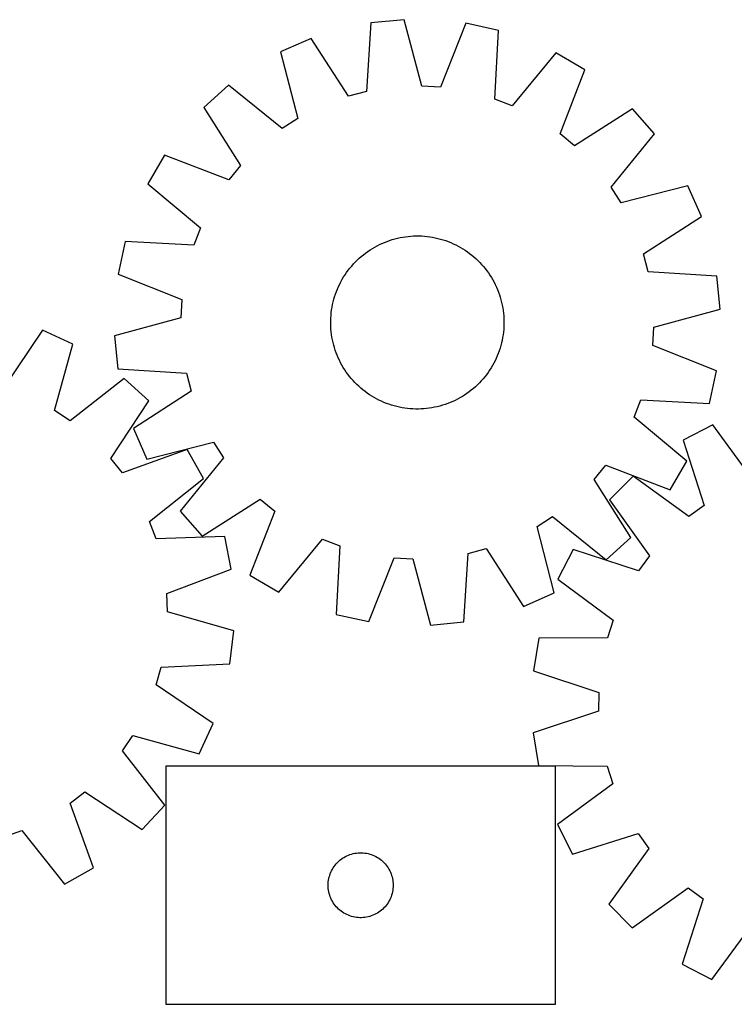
# Model space of a CAD drawing. Header units: millimetres. Extents: x 7 to 1483, y 7 to 462.
# Tile 4 of 5: x 772 to 1102, y 7 to 462. Entities that reach past the tile are written whole.
import ezdxf

# ---------------------------------------------------------------- set-up
doc = ezdxf.new("R2010")
doc.units = ezdxf.units.MM
doc.layers.add('CUT', color=7, linetype='CONTINUOUS', true_color=0x000000)

msp = doc.modelspace()

# ---------------------------------------------------------------- linework, layer by layer
at = {"layer": 'CUT'}
for p, q in [((934.162598, 460.447764), (932.129919, 428.748505)), ((949.473977, 461.961769), (934.162598, 460.447764)), ((957.675505, 431.27448), (949.473977, 461.961769)), ((977.963974, 460.292659), (966.235172, 430.773005)), ((992.993814, 457.001087), (977.963974, 460.292659)), ((991.311037, 425.28133), (992.993814, 457.001087)), ((906.551218, 453.231289), (892.457084, 447.059908)), ((923.834228, 426.580354), (906.551218, 453.231289)), ((892.457084, 447.059908), (900.319501, 416.283989)), ((1019.573627, 446.609776), (999.296799, 422.159316)), ((1032.850703, 438.834829), (1019.573627, 446.609776)), ((1021.448343, 409.187554), (1032.850703, 438.834829)), ((868.427115, 431.664247), (856.929859, 421.439587)), ((893.099826, 411.658445), (868.427115, 431.664247)), ((932.129919, 428.748505), (923.834228, 426.580354)), ((966.235172, 430.773005), (957.675505, 431.27448)), ((999.296799, 422.159316), (991.311037, 425.28133)), ((856.929859, 421.439587), (873.917743, 394.59957)), ((1054.918516, 420.738491), (1028.078499, 403.750606)), ((1065.143175, 409.241235), (1054.918516, 420.738491)), ((900.319501, 416.283989), (893.099826, 411.658445)), ((1028.078499, 403.750606), (1021.448343, 409.187554)), ((1045.137374, 384.568524), (1065.143175, 409.241235)), ((838.83352, 399.371775), (831.058574, 386.094698)), ((868.480796, 387.969414), (838.83352, 399.371775)), ((873.917743, 394.59957), (868.480796, 387.969414)), ((831.058574, 386.094698), (855.509034, 365.81787)), ((1049.762918, 377.348848), (1045.137374, 384.568524)), ((1080.538836, 385.211265), (1049.762918, 377.348848)), ((1086.710218, 371.117132), (1080.538836, 385.211265)), ((1060.059283, 353.834122), (1086.710218, 371.117132)), ((855.509034, 365.81787), (852.38702, 357.832108)), ((820.667262, 359.514885), (817.375691, 344.485045)), ((852.38702, 357.832108), (820.667262, 359.514885)), ((940.397259, 359.103864), (941.567233, 359.562304)), ((941.567233, 359.562304), (942.75103, 359.983768)), ((942.75103, 359.983768), (943.947481, 360.36784)), ((943.947481, 360.36784), (945.155406, 360.714141)), ((945.155406, 360.714141), (946.373612, 361.022329)), ((946.373612, 361.022329), (947.600898, 361.292101)), ((947.600898, 361.292101), (948.836052, 361.523189)), ((948.836052, 361.523189), (950.077855, 361.715366)), ((950.077855, 361.715366), (951.325082, 361.868442)), ((951.325082, 361.868442), (952.576501, 361.982267)), ((952.576501, 361.982267), (953.830879, 362.056727)), ((953.830879, 362.056727), (955.086976, 362.09175)), ((955.086976, 362.09175), (956.343553, 362.0873)), ((956.343553, 362.0873), (957.599371, 362.043383)), ((957.599371, 362.043383), (958.85319, 361.960041)), ((958.85319, 361.960041), (960.103772, 361.837356)), ((960.103772, 361.837356), (961.349883, 361.675451)), ((961.349883, 361.675451), (962.590294, 361.474484)), ((962.590294, 361.474484), (963.82378, 361.234654)), ((963.82378, 361.234654), (965.049125, 360.956197)), ((965.049125, 360.956197), (966.265118, 360.639389)), ((966.265118, 360.639389), (967.47056, 360.284543)), ((967.47056, 360.284543), (968.664261, 359.892007)), ((968.664261, 359.892007), (969.845043, 359.46217)), ((969.845043, 359.46217), (971.011741, 358.995456)), ((931.67025, 354.166941), (932.689458, 354.901939)), ((932.689458, 354.901939), (933.73125, 355.60456)), ((933.73125, 355.60456), (934.794598, 356.274111)), ((934.794598, 356.274111), (935.878452, 356.909931)), ((935.878452, 356.909931), (936.981743, 357.511393)), ((936.981743, 357.511393), (938.103382, 358.077902)), ((938.103382, 358.077902), (939.242262, 358.608901)), ((939.242262, 358.608901), (940.397259, 359.103864)), ((971.011741, 358.995456), (972.163204, 358.492325)), ((972.163204, 358.492325), (973.298295, 357.953274)), ((973.298295, 357.953274), (974.415894, 357.378835)), ((974.415894, 357.378835), (975.514897, 356.769575)), ((975.514897, 356.769575), (976.594221, 356.126095)), ((976.594221, 356.126095), (977.6528, 355.44903)), ((977.6528, 355.44903), (978.68959, 354.739048)), ((926.947338, 350.032765), (927.839019, 350.918153)), ((927.839019, 350.918153), (928.758071, 351.775096)), ((928.758071, 351.775096), (929.703586, 352.602748)), ((929.703586, 352.602748), (930.674632, 353.400292)), ((930.674632, 353.400292), (931.67025, 354.166941)), ((978.68959, 354.739048), (979.703567, 353.996851)), ((979.703567, 353.996851), (980.693731, 353.22317)), ((980.693731, 353.22317), (981.659104, 352.418769)), ((981.659104, 352.418769), (982.598734, 351.584441)), ((982.598734, 351.584441), (983.511694, 350.721011)), ((983.511694, 350.721011), (984.397082, 349.82933)), ((1062.227434, 345.53843), (1060.059283, 353.834122)), ((922.929301, 345.210661), (923.671499, 346.224638)), ((923.671499, 346.224638), (924.44518, 347.214802)), ((924.44518, 347.214802), (925.249581, 348.180176)), ((925.249581, 348.180176), (926.083908, 349.119806)), ((926.083908, 349.119806), (926.947338, 350.032765)), ((984.397082, 349.82933), (985.254025, 348.910279)), ((985.254025, 348.910279), (986.081677, 347.964763)), ((986.081677, 347.964763), (986.879221, 346.993717)), ((986.879221, 346.993717), (987.64587, 345.998099)), ((987.64587, 345.998099), (988.380868, 344.978891)), ((817.375691, 344.485045), (846.895345, 332.756243)), ((920.289515, 340.936965), (920.898775, 342.035968)), ((920.898775, 342.035968), (921.542255, 343.115292)), ((921.542255, 343.115292), (922.21932, 344.173872)), ((922.21932, 344.173872), (922.929301, 345.210661)), ((988.380868, 344.978891), (989.083489, 343.937099)), ((989.083489, 343.937099), (989.75304, 342.873751)), ((989.75304, 342.873751), (990.38886, 341.789897)), ((990.38886, 341.789897), (990.990322, 340.686606)), ((1093.926692, 343.505751), (1062.227434, 345.53843)), ((1095.440698, 328.194372), (1093.926692, 343.505751)), ((918.20618, 336.366114), (918.672894, 337.532813)), ((918.672894, 337.532813), (919.176025, 338.684275)), ((919.176025, 338.684275), (919.715076, 339.819366)), ((919.715076, 339.819366), (920.289515, 340.936965)), ((990.990322, 340.686606), (991.556831, 339.564968)), ((991.556831, 339.564968), (992.08783, 338.426088)), ((992.08783, 338.426088), (992.582793, 337.271091)), ((992.582793, 337.271091), (993.041233, 336.101116)), ((846.895345, 332.756243), (846.393869, 324.196576)), ((916.712152, 331.570196), (917.02896, 332.786189)), ((917.02896, 332.786189), (917.383807, 333.991631)), ((917.383807, 333.991631), (917.776343, 335.185332)), ((917.776343, 335.185332), (918.20618, 336.366114)), ((993.041233, 336.101116), (993.462697, 334.91732)), ((993.462697, 334.91732), (993.846769, 333.720868)), ((993.846769, 333.720868), (994.19307, 332.512943)), ((994.19307, 332.512943), (994.501258, 331.294737)), ((915.830993, 326.624843), (915.992899, 327.870954)), ((915.992899, 327.870954), (916.193866, 329.111365)), ((916.193866, 329.111365), (916.433696, 330.344851)), ((916.433696, 330.344851), (916.712152, 331.570196)), ((994.501258, 331.294737), (994.771029, 330.067451)), ((994.771029, 330.067451), (995.002118, 328.832297)), ((995.002118, 328.832297), (995.194295, 327.590494)), ((995.194295, 327.590494), (995.347371, 326.343268)), ((1064.753409, 319.992845), (1095.440698, 328.194372)), ((846.393869, 324.196576), (815.70658, 315.995048)), ((915.581049, 322.864625), (915.624967, 324.120442)), ((915.624967, 324.120442), (915.708309, 325.374261)), ((915.708309, 325.374261), (915.830993, 326.624843)), ((995.347371, 326.343268), (995.461196, 325.091848)), ((995.461196, 325.091848), (995.535656, 323.837471)), ((995.535656, 323.837471), (995.570679, 322.581374)), ((782.553275, 318.551701), (764.767154, 292.233861)), ((796.527641, 312.113718), (782.553275, 318.551701)), ((915.5766, 321.608047), (915.581049, 322.864625)), ((915.611622, 320.35195), (915.5766, 321.608047)), ((915.686083, 319.097572), (915.611622, 320.35195)), ((915.799907, 317.846153), (915.686083, 319.097572)), ((995.438969, 318.81516), (995.316285, 317.564578)), ((995.522311, 320.068978), (995.438969, 318.81516)), ((995.566229, 321.324796), (995.522311, 320.068978)), ((995.570679, 322.581374), (995.566229, 321.324796)), ((1064.251934, 311.433178), (1064.753409, 319.992845)), ((815.70658, 315.995048), (817.220586, 300.683669)), ((915.952984, 316.598926), (915.799907, 317.846153)), ((916.145161, 315.357123), (915.952984, 316.598926)), ((916.376249, 314.121969), (916.145161, 315.357123)), ((916.64602, 312.894684), (916.376249, 314.121969)), ((994.713583, 313.844569), (994.435126, 312.619225)), ((994.953413, 315.078056), (994.713583, 313.844569)), ((995.15438, 316.318467), (994.953413, 315.078056)), ((995.316285, 317.564578), (995.15438, 316.318467)), ((788.082061, 281.492697), (796.527641, 312.113718)), ((916.954209, 311.676477), (916.64602, 312.894684)), ((917.30051, 310.468552), (916.954209, 311.676477)), ((917.684581, 309.272101), (917.30051, 310.468552)), ((993.763471, 310.19779), (993.370936, 309.004089)), ((994.118318, 311.403232), (993.763471, 310.19779)), ((994.435126, 312.619225), (994.118318, 311.403232)), ((1093.771588, 299.704376), (1064.251934, 311.433178)), ((918.106045, 308.088304), (917.684581, 309.272101)), ((918.564485, 306.91833), (918.106045, 308.088304)), ((919.059449, 305.763333), (918.564485, 306.91833)), ((919.590447, 304.624453), (919.059449, 305.763333)), ((991.971254, 305.505145), (991.432203, 304.370055)), ((992.474384, 306.656608), (991.971254, 305.505145)), ((992.941099, 307.823306), (992.474384, 306.656608)), ((993.370936, 309.004089), (992.941099, 307.823306)), ((817.220586, 300.683669), (848.919844, 298.65099)), ((920.156957, 303.502814), (919.590447, 304.624453)), ((920.758418, 302.399523), (920.156957, 303.502814)), ((921.394238, 301.315669), (920.758418, 302.399523)), ((922.063789, 300.252322), (921.394238, 301.315669)), ((922.76641, 299.21053), (922.063789, 300.252322)), ((989.605024, 301.074128), (988.927959, 300.015549)), ((990.248504, 302.153452), (989.605024, 301.074128)), ((990.857764, 303.252456), (990.248504, 302.153452)), ((991.432203, 304.370055), (990.857764, 303.252456)), ((820.260839, 296.264391), (795.212573, 276.730852)), ((831.561805, 285.823189), (820.260839, 296.264391)), ((848.919844, 298.65099), (851.087995, 290.355299)), ((923.501408, 298.191322), (922.76641, 299.21053)), ((924.268057, 297.195703), (923.501408, 298.191322)), ((925.065602, 296.224657), (924.268057, 297.195703)), ((925.893253, 295.279142), (925.065602, 296.224657)), ((985.897697, 296.009245), (985.06337, 295.069615)), ((986.702099, 296.974618), (985.897697, 296.009245)), ((987.47578, 297.964782), (986.702099, 296.974618)), ((988.217977, 298.978759), (987.47578, 297.964782)), ((988.927959, 300.015549), (988.217977, 298.978759)), ((1090.480016, 284.674535), (1093.771588, 299.704376)), ((926.750196, 294.360091), (925.893253, 295.279142)), ((927.635584, 293.46841), (926.750196, 294.360091)), ((928.548544, 292.604979), (927.635584, 293.46841)), ((929.488174, 291.770652), (928.548544, 292.604979)), ((930.453547, 290.966251), (929.488174, 291.770652)), ((981.443692, 291.586673), (980.472646, 290.789129)), ((982.389207, 292.414325), (981.443692, 291.586673)), ((983.308259, 293.271267), (982.389207, 292.414325)), ((984.19994, 294.156656), (983.308259, 293.271267)), ((985.06337, 295.069615), (984.19994, 294.156656)), ((851.087995, 290.355299), (824.437061, 273.072289)), ((931.443711, 290.19257), (930.453547, 290.966251)), ((932.457688, 289.450372), (931.443711, 290.19257)), ((933.494478, 288.740391), (932.457688, 289.450372)), ((934.553057, 288.063326), (933.494478, 288.740391)), ((935.632381, 287.419846), (934.553057, 288.063326)), ((936.731385, 286.810586), (935.632381, 287.419846)), ((937.848983, 286.236147), (936.731385, 286.810586)), ((974.165535, 286.678028), (973.043896, 286.111518)), ((975.268826, 287.279489), (974.165535, 286.678028)), ((976.35268, 287.915309), (975.268826, 287.279489)), ((977.416028, 288.58486), (976.35268, 287.915309)), ((978.45782, 289.287481), (977.416028, 288.58486)), ((979.477028, 290.022479), (978.45782, 289.287481)), ((980.472646, 290.789129), (979.477028, 290.022479)), ((814.067165, 259.310695), (831.561805, 285.823189)), ((938.984074, 285.697096), (937.848983, 286.236147)), ((940.135537, 285.193965), (938.984074, 285.697096)), ((941.302235, 284.727251), (940.135537, 285.193965)), ((942.483017, 284.297414), (941.302235, 284.727251)), ((943.676719, 283.904878), (942.483017, 284.297414)), ((944.882161, 283.550031), (943.676719, 283.904878)), ((946.098154, 283.233223), (944.882161, 283.550031)), ((947.323498, 282.954767), (946.098154, 283.233223)), ((948.556985, 282.714937), (947.323498, 282.954767)), ((949.797395, 282.51397), (948.556985, 282.714937)), ((951.043507, 282.352064), (949.797395, 282.51397)), ((952.294089, 282.22938), (951.043507, 282.352064)), ((953.547907, 282.146038), (952.294089, 282.22938)), ((954.803725, 282.102121), (953.547907, 282.146038)), ((956.060303, 282.097671), (954.803725, 282.102121)), ((957.3164, 282.132694), (956.060303, 282.097671)), ((958.570777, 282.207154), (957.3164, 282.132694)), ((959.822197, 282.320978), (958.570777, 282.207154)), ((961.069423, 282.474055), (959.822197, 282.320978)), ((962.311226, 282.666232), (961.069423, 282.474055)), ((963.54638, 282.89732), (962.311226, 282.666232)), ((964.773666, 283.167092), (963.54638, 282.89732)), ((965.991872, 283.47528), (964.773666, 283.167092)), ((967.199797, 283.821581), (965.991872, 283.47528)), ((968.396248, 284.205653), (967.199797, 283.821581)), ((969.580045, 284.627117), (968.396248, 284.205653)), ((970.75002, 285.085556), (969.580045, 284.627117)), ((971.905017, 285.58052), (970.75002, 285.085556)), ((973.043896, 286.111518), (971.905017, 285.58052)), ((1055.638245, 278.371551), (1058.760259, 286.357313)), ((1058.760259, 286.357313), (1090.480016, 284.674535)), ((795.212573, 276.730852), (788.082061, 281.492697)), ((1080.088705, 258.094722), (1055.638245, 278.371551)), ((824.437061, 273.072289), (830.608442, 258.978156)), ((1092.082781, 274.748166), (1078.359134, 267.791725)), ((1110.841345, 249.11438), (1092.082781, 274.748166)), ((830.608442, 258.978156), (861.38436, 266.840572)), ((861.38436, 266.840572), (866.009904, 259.620897)), ((1078.359134, 267.791725), (1087.944741, 237.508216)), ((819.377194, 252.578461), (814.067165, 259.310695)), ((849.235705, 263.415622), (819.377194, 252.578461)), ((866.009904, 259.620897), (846.004103, 234.948186)), ((856.757054, 249.993257), (849.235705, 263.415622)), ((1037.229535, 249.589851), (1042.666483, 256.220007)), ((1042.666483, 256.220007), (1072.313758, 244.817646)), ((1072.313758, 244.817646), (1080.088705, 258.094722)), ((1055.235698, 251.065323), (1044.333393, 240.208514)), ((1080.997429, 232.482859), (1055.235698, 251.065323)), ((831.925852, 230.184518), (856.757054, 249.993257)), ((1054.21742, 222.749833), (1037.229535, 249.589851)), ((856.228762, 223.45093), (883.068779, 240.438815)), ((883.068779, 240.438815), (889.698935, 235.001867)), ((1044.333393, 240.208514), (1062.807966, 214.369301)), ((1087.944741, 237.508216), (1080.997429, 232.482859)), ((846.004103, 234.948186), (856.228762, 223.45093)), ((889.698935, 235.001867), (878.296575, 205.354592)), ((1010.827777, 227.905432), (1018.047453, 232.530975)), ((1018.047453, 232.530975), (1042.720164, 212.525174)), ((834.895615, 222.140895), (831.925852, 230.184518)), ((1018.690194, 197.129513), (1010.827777, 227.905432)), ((866.641614, 223.220859), (834.895615, 222.140895)), ((869.647103, 208.131208), (866.641614, 223.220859)), ((891.573651, 197.579645), (911.850479, 222.030105)), ((911.850479, 222.030105), (919.836242, 218.908091)), ((919.836242, 218.908091), (918.153464, 187.188334)), ((1042.720164, 212.525174), (1054.21742, 222.749833)), ((976.98468, 183.741657), (979.017359, 215.440915)), ((979.017359, 215.440915), (987.31305, 217.609066)), ((987.31305, 217.609066), (1004.59606, 190.958132)), ((1027.510441, 217.155226), (1020.496672, 203.460789)), ((1057.7536, 207.443064), (1027.510441, 217.155226)), ((1062.807966, 214.369301), (1057.7536, 207.443064)), ((933.183305, 183.896762), (944.912107, 213.416416)), ((944.912107, 213.416416), (953.471773, 212.91494)), ((953.471773, 212.91494), (961.673301, 182.227652)), ((839.909989, 196.965241), (869.647103, 208.131208)), ((878.296575, 205.354592), (891.573651, 197.579645)), ((1020.496672, 203.460789), (1046.05179, 184.595195)), ((840.248785, 188.397593), (839.909989, 196.965241)), ((1004.59606, 190.958132), (1018.690194, 197.129513)), ((870.774751, 179.614647), (840.248785, 188.397593)), ((918.153464, 187.188334), (933.183305, 183.896762)), ((961.673301, 182.227652), (976.98468, 183.741657)), ((1046.05179, 184.595195), (1043.385128, 176.446067)), ((868.970183, 164.334788), (870.774751, 179.614647)), ((1011.620951, 176.337231), (1009.182274, 161.145674)), ((1043.385128, 176.446067), (1011.620951, 176.337231)), ((837.238033, 162.904596), (868.970183, 164.334788)), ((834.912699, 154.651585), (837.238033, 162.904596)), ((1009.182274, 161.145674), (1039.316425, 151.100394)), ((861.230538, 136.865465), (834.912699, 154.651585)), ((1039.316425, 151.100394), (1039.298497, 142.526069)), ((1039.298497, 142.526069), (1009.122603, 132.606889)), ((854.792555, 122.891098), (861.230538, 136.865465)), ((1009.122603, 132.606889), (1011.497732, 117.405267)), ((819.409689, 124.206166), (824.171534, 131.336678)), ((824.171534, 131.336678), (854.792555, 122.891098)), ((838.943228, 99.157901), (819.409689, 124.206166)), ((1019.389952, 117.128968), (839.389952, 117.128968)), ((839.389952, 117.128968), (839.389952, 7.128968)), ((1011.497732, 117.405267), (1043.261175, 117.163602)), ((1019.389952, 7.128968), (1019.389952, 117.128968)), ((1043.261175, 117.163602), (1045.893737, 109.003395)), ((795.257299, 100.041546), (801.989532, 105.351574)), ((801.989532, 105.351574), (828.502026, 87.856935)), ((1045.893737, 109.003395), (1020.25995, 90.24483)), ((806.094459, 70.183034), (795.257299, 100.041546)), ((828.502026, 87.856935), (838.943228, 99.157901)), ((764.819732, 84.523125), (772.863356, 87.492887)), ((772.863356, 87.492887), (792.672095, 62.661685)), ((1020.25995, 90.24483), (1027.216392, 76.521184)), ((1027.216392, 76.521184), (1057.4999, 86.106791)), ((1057.4999, 86.106791), (1062.525258, 79.159478)), ((1062.525258, 79.159478), (1043.942794, 53.397748)), ((918.647669, 72.598131), (919.200852, 73.137249)), ((919.200852, 73.137249), (919.781055, 73.647175)), ((919.781055, 73.647175), (920.386738, 74.126557)), ((920.386738, 74.126557), (921.016296, 74.574123)), ((921.016296, 74.574123), (921.66806, 74.988688)), ((921.66806, 74.988688), (922.340301, 75.36915)), ((922.340301, 75.36915), (923.031236, 75.714502)), ((923.031236, 75.714502), (923.739034, 76.023828)), ((923.739034, 76.023828), (924.461817, 76.296307)), ((924.461817, 76.296307), (925.197668, 76.531216)), ((925.197668, 76.531216), (925.944636, 76.727934)), ((925.944636, 76.727934), (926.700741, 76.885937)), ((926.700741, 76.885937), (927.463977, 77.004808)), ((927.463977, 77.004808), (928.23232, 77.084231)), ((928.23232, 77.084231), (929.003734, 77.123995)), ((929.003734, 77.123995), (929.776171, 77.123995)), ((929.776171, 77.123995), (930.547584, 77.084231)), ((930.547584, 77.084231), (931.315928, 77.004808)), ((931.315928, 77.004808), (932.079164, 76.885937)), ((932.079164, 76.885937), (932.835268, 76.727934)), ((932.835268, 76.727934), (933.582237, 76.531216)), ((933.582237, 76.531216), (934.318088, 76.296307)), ((934.318088, 76.296307), (935.040871, 76.023828)), ((935.040871, 76.023828), (935.748668, 75.714502)), ((935.748668, 75.714502), (936.439603, 75.36915)), ((936.439603, 75.36915), (937.111844, 74.988688)), ((937.111844, 74.988688), (937.763608, 74.574123)), ((937.763608, 74.574123), (938.393166, 74.126557)), ((938.393166, 74.126557), (938.99885, 73.647175)), ((938.99885, 73.647175), (939.579052, 73.137249)), ((939.579052, 73.137249), (940.132235, 72.598131)), ((792.672095, 62.661685), (806.094459, 70.183034)), ((915.645199, 68.135777), (915.972646, 68.835375)), ((915.972646, 68.835375), (916.335674, 69.517189)), ((916.335674, 69.517189), (916.733319, 70.179411)), ((916.733319, 70.179411), (917.164527, 70.820285)), ((917.164527, 70.820285), (917.628155, 71.43811)), ((917.628155, 71.43811), (918.122973, 72.03125)), ((918.122973, 72.03125), (918.647669, 72.598131)), ((940.132235, 72.598131), (940.656931, 72.03125)), ((940.656931, 72.03125), (941.151749, 71.43811)), ((941.151749, 71.43811), (941.615377, 70.820285)), ((941.615377, 70.820285), (942.046586, 70.179411)), ((942.046586, 70.179411), (942.444231, 69.517189)), ((942.444231, 69.517189), (942.807259, 68.835375)), ((942.807259, 68.835375), (943.134706, 68.135777)), ((914.469454, 63.671283), (914.568634, 64.437327)), ((914.568634, 64.437327), (914.707117, 65.197249)), ((914.707117, 65.197249), (914.884536, 65.949035)), ((914.884536, 65.949035), (915.100422, 66.690691)), ((915.100422, 66.690691), (915.3542, 67.420249)), ((915.3542, 67.420249), (915.645199, 68.135777)), ((943.134706, 68.135777), (943.425705, 67.420249)), ((943.425705, 67.420249), (943.679483, 66.690691)), ((943.679483, 66.690691), (943.895368, 65.949035)), ((943.895368, 65.949035), (944.072788, 65.197249)), ((944.072788, 65.197249), (944.211271, 64.437327)), ((944.211271, 64.437327), (944.31045, 63.671283)), ((914.389952, 62.128968), (914.409841, 62.90115)), ((914.409841, 61.356787), (914.389952, 62.128968)), ((914.409841, 62.90115), (914.469454, 63.671283)), ((914.469454, 60.586653), (914.409841, 61.356787)), ((914.568634, 59.82061), (914.469454, 60.586653)), ((914.707117, 59.060687), (914.568634, 59.82061)), ((944.211271, 59.82061), (944.072788, 59.060687)), ((944.31045, 60.586653), (944.211271, 59.82061)), ((944.31045, 63.671283), (944.370064, 62.90115)), ((944.370064, 61.356787), (944.31045, 60.586653)), ((944.370064, 62.90115), (944.389952, 62.128968)), ((944.389952, 62.128968), (944.370064, 61.356787)), ((1054.799603, 42.495443), (1080.638815, 60.970016)), ((1080.638815, 60.970016), (1087.565052, 55.91565)), ((914.884536, 58.308901), (914.707117, 59.060687)), ((915.100422, 57.567246), (914.884536, 58.308901)), ((915.3542, 56.837687), (915.100422, 57.567246)), ((915.645199, 56.12216), (915.3542, 56.837687)), ((915.972646, 55.422561), (915.645199, 56.12216)), ((916.335674, 54.740747), (915.972646, 55.422561)), ((916.733319, 54.078525), (916.335674, 54.740747)), ((942.444231, 54.740747), (942.046586, 54.078525)), ((942.807259, 55.422561), (942.444231, 54.740747)), ((943.134706, 56.12216), (942.807259, 55.422561)), ((943.425705, 56.837687), (943.134706, 56.12216)), ((943.679483, 57.567246), (943.425705, 56.837687)), ((943.895368, 58.308901), (943.679483, 57.567246)), ((944.072788, 59.060687), (943.895368, 58.308901)), ((1087.565052, 55.91565), (1077.852891, 25.672491)), ((917.164527, 53.437652), (916.733319, 54.078525)), ((917.628155, 52.819826), (917.164527, 53.437652)), ((918.122973, 52.226686), (917.628155, 52.819826)), ((918.647669, 51.659806), (918.122973, 52.226686)), ((919.200852, 51.120688), (918.647669, 51.659806)), ((919.781055, 50.610762), (919.200852, 51.120688)), ((920.386738, 50.13138), (919.781055, 50.610762)), ((921.016296, 49.683813), (920.386738, 50.13138)), ((938.393166, 50.13138), (937.763608, 49.683813)), ((938.99885, 50.610762), (938.393166, 50.13138)), ((939.579052, 51.120688), (938.99885, 50.610762)), ((940.132235, 51.659806), (939.579052, 51.120688)), ((940.656931, 52.226686), (940.132235, 51.659806)), ((941.151749, 52.819826), (940.656931, 52.226686)), ((941.615377, 53.437652), (941.151749, 52.819826)), ((942.046586, 54.078525), (941.615377, 53.437652)), ((1043.942794, 53.397748), (1054.799603, 42.495443)), ((921.66806, 49.269249), (921.016296, 49.683813)), ((922.340301, 48.888786), (921.66806, 49.269249)), ((923.031236, 48.543434), (922.340301, 48.888786)), ((923.739034, 48.234109), (923.031236, 48.543434)), ((924.461817, 47.96163), (923.739034, 48.234109)), ((925.197668, 47.72672), (924.461817, 47.96163)), ((925.944636, 47.530003), (925.197668, 47.72672)), ((926.700741, 47.371999), (925.944636, 47.530003)), ((927.463977, 47.253128), (926.700741, 47.371999)), ((928.23232, 47.173705), (927.463977, 47.253128)), ((929.003734, 47.133941), (928.23232, 47.173705)), ((929.776171, 47.133941), (929.003734, 47.133941)), ((930.547584, 47.173705), (929.776171, 47.133941)), ((931.315928, 47.253128), (930.547584, 47.173705)), ((932.079164, 47.371999), (931.315928, 47.253128)), ((932.835268, 47.530003), (932.079164, 47.371999)), ((933.582237, 47.72672), (932.835268, 47.530003)), ((934.318088, 47.96163), (933.582237, 47.72672)), ((935.040871, 48.234109), (934.318088, 47.96163)), ((935.748668, 48.543434), (935.040871, 48.234109)), ((936.439603, 48.888786), (935.748668, 48.543434)), ((937.111844, 49.269249), (936.439603, 48.888786)), ((937.763608, 49.683813), (937.111844, 49.269249)), ((1091.547327, 18.658721), (1110.412922, 44.21384)), ((1077.852891, 25.672491), (1091.547327, 18.658721)), ((839.389952, 7.128968), (1019.389952, 7.128968))]:
    msp.add_line(p, q, dxfattribs=at)

doc.saveas('drawing.dxf')
